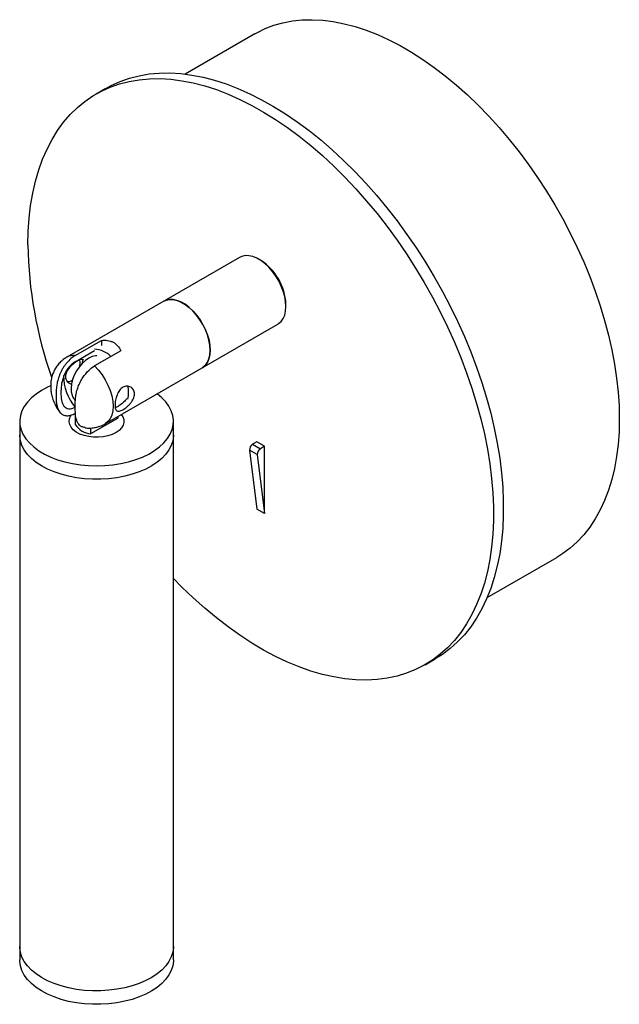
# Paper-space layout '_Isométrica' of a CAD drawing. Header units: inches. Extents: x -2.45 to 1.85, y -4.89 to 2.16.
import ezdxf

# ---------------------------------------------------------------- set-up
doc = ezdxf.new("R2010")
doc.units = ezdxf.units.IN
doc.header["$MEASUREMENT"] = 0

psp = doc.layouts.new('_Isométrica')

# ---------------------------------------------------------------- linework, layer by layer
at = {"color": 7, "linetype": 'Continuous', "lineweight": 25}
for p, q in [((-0.7668, 2.0572), (-1.2658, 1.7691)), ((-1.833, 1.6668), (-1.9037, 1.626)), ((-0.8755, 0.4557), (-2.1143, -0.2594)), ((-0.7238, 0.434), (-0.7377, 0.4421)), ((-0.5429, 0.1046), (-0.5429, 0.1206)), ((-1.8388, -0.7368), (-0.5999, -0.0216)), ((-2.0531, -0.247), (-1.8659, -0.1389)), ((-1.8659, -0.1389), (-1.8659, -0.1744)), ((-2.0531, -0.2916), (-1.9139, -0.2112)), ((-2.0183, -0.2972), (-2.0203, -0.278)), ((-1.7267, -0.2131), (-1.9139, -0.3212)), ((-2.021, -0.3274), (-2.0183, -0.2972)), ((-2.0521, -0.6603), (-2.0531, -0.6608)), ((-2.0521, -0.7426), (-2.0521, -0.654)), ((-1.9408, -0.8069), (-1.7479, -0.6956)), ((-1.7479, -0.6843), (-1.7479, -0.6956)), ((-2.4512, -0.7191), (-2.4512, -4.5768)), ((-1.9408, -0.8069), (-1.9408, -0.7661)), ((-1.3488, -4.5768), (-1.3488, -0.7191)), ((-0.7516, -0.8655), (-0.7819, -0.8829)), ((-0.7819, -0.8829), (-0.7262, -0.9151)), ((-0.696, -0.8976), (-0.7516, -0.8655)), ((-0.696, -0.8976), (-0.7262, -0.9151)), ((-0.696, -1.3798), (-0.696, -0.8976)), ((-0.7483, -0.9569), (-0.804, -0.9248)), ((-0.804, -0.9248), (-0.7516, -1.3477)), ((-0.7483, -0.9569), (-0.696, -1.3798)), ((-0.696, -1.3798), (-0.7516, -1.3477)), ((0.899, -1.9809), (1.398, -1.6928)), ((0.4561, -2.4617), (0.5268, -2.4209))]:
    psp.add_line(p, q, dxfattribs=at)
at = {"color": 7, "linetype": 'Continuous', "lineweight": 25, "flags": 128}
for points in [[(-0.7668, 2.0572), (-0.7524, 2.0653), (-0.6925, 2.0946), (-0.6297, 2.1184), (-0.5643, 2.1368), (-0.4964, 2.1496), (-0.4262, 2.1569), (-0.3538, 2.1585), (-0.2796, 2.1545), (-0.2037, 2.145), (-0.1263, 2.1299), (-0.0477, 2.1093), (0.032, 2.0832), (0.1124, 2.0517), (0.1935, 2.0149), (0.2749, 1.9729), (0.3564, 1.9259), (0.4378, 1.8739), (0.5188, 1.8171), (0.5993, 1.7557), (0.679, 1.6898), (0.7576, 1.6196), (0.835, 1.5454), (0.9109, 1.4673), (0.9851, 1.3856), (1.0574, 1.3004), (1.1277, 1.2121), (1.1956, 1.1208), (1.261, 1.0269), (1.3237, 0.9306), (1.3836, 0.8322), (1.4405, 0.732), (1.4942, 0.6302), (1.5445, 0.5271), (1.5913, 0.423), (1.6346, 0.3183), (1.6741, 0.2131), (1.7097, 0.1079), (1.7414, 0.0029), (1.7691, -0.1016), (1.7926, -0.2053), (1.8119, -0.3079), (1.827, -0.4091), (1.8379, -0.5086), (1.8444, -0.6062), (1.8465, -0.7015), (1.8444, -0.7944), (1.8379, -0.8844), (1.827, -0.9715), (1.8119, -1.0553), (1.7926, -1.1355), (1.7691, -1.2121), (1.7414, -1.2846), (1.7097, -1.3531), (1.6741, -1.4171), (1.6346, -1.4767), (1.5913, -1.5315), (1.5445, -1.5815), (1.4942, -1.6264), (1.4405, -1.6663), (1.398, -1.6928)], [(-1.833, 1.6668), (-1.7948, 1.6875), (-1.7312, 1.7163), (-1.6648, 1.7395), (-1.5957, 1.7573), (-1.5241, 1.7695), (-1.4503, 1.7761), (-1.3744, 1.7771), (-1.2966, 1.7725), (-1.2172, 1.7622), (-1.1362, 1.7464), (-1.0541, 1.725), (-0.9708, 1.6982), (-0.8868, 1.6659), (-0.8021, 1.6283), (-0.717, 1.5855), (-0.6318, 1.5376), (-0.5466, 1.4846), (-0.4617, 1.4268), (-0.3773, 1.3643), (-0.2936, 1.2973), (-0.2109, 1.2259), (-0.1293, 1.1503), (-0.0491, 1.0707), (0.0295, 0.9873), (0.1064, 0.9004), (0.1813, 0.8102), (0.254, 0.7168), (0.3243, 0.6206), (0.3921, 0.5218), (0.4572, 0.4207), (0.5193, 0.3174), (0.5784, 0.2124), (0.6343, 0.1058), (0.6869, -0.002), (0.7359, -0.1108), (0.7813, -0.2204), (0.823, -0.3303), (0.8608, -0.4403), (0.8947, -0.5502), (0.9245, -0.6596), (0.9502, -0.7683), (0.9718, -0.876), (0.9891, -0.9823), (1.0021, -1.0871), (1.0108, -1.19), (1.0151, -1.2909), (1.0151, -1.3893), (1.0108, -1.4851), (1.0021, -1.578), (0.9891, -1.6677), (0.9718, -1.7541), (0.9502, -1.8369), (0.9245, -1.9159), (0.8947, -1.9909), (0.8608, -2.0617), (0.823, -2.128), (0.7813, -2.1899), (0.7359, -2.2469), (0.6869, -2.2991), (0.6343, -2.3463), (0.5784, -2.3884), (0.5268, -2.4209)], [(-2.3926, 0.5455), (-2.3904, 0.6427), (-2.3839, 0.737), (-2.373, 0.8284), (-2.3579, 0.9165), (-2.3384, 1.0011), (-2.3148, 1.082), (-2.287, 1.1591), (-2.2552, 1.232), (-2.2193, 1.3005), (-2.1795, 1.3647), (-2.136, 1.4241), (-2.0887, 1.4788), (-2.0379, 1.5285), (-1.9837, 1.5731), (-1.9262, 1.6125), (-1.8655, 1.6467), (-1.8019, 1.6754), (-1.7355, 1.6987), (-1.6664, 1.7165), (-1.5948, 1.7287), (-1.521, 1.7353), (-1.4451, 1.7363), (-1.3673, 1.7316), (-1.2879, 1.7214), (-1.207, 1.7056), (-1.1248, 1.6842), (-1.0415, 1.6574), (-0.9575, 1.6251), (-0.8728, 1.5875), (-0.7877, 1.5447), (-0.7025, 1.4967), (-0.6173, 1.4438), (-0.5324, 1.386), (-0.448, 1.3235), (-0.3644, 1.2564), (-0.2816, 1.185), (-0.2, 1.1094), (-0.1198, 1.0299), (-0.0412, 0.9465), (0.0357, 0.8596), (0.1106, 0.7693), (0.1833, 0.676), (0.2536, 0.5798), (0.3214, 0.481), (0.3865, 0.3798), (0.4486, 0.2766), (0.5077, 0.1716), (0.5636, 0.065), (0.6162, -0.0428), (0.6652, -0.1517), (0.7106, -0.2612), (0.7523, -0.3711), (0.7901, -0.4811), (0.824, -0.591), (0.8538, -0.7004), (0.8795, -0.8091), (0.9011, -0.9168), (0.9184, -1.0232), (0.9314, -1.1279), (0.9401, -1.2309), (0.9444, -1.3317), (0.9444, -1.4301), (0.9401, -1.5259), (0.9314, -1.6188), (0.9184, -1.7086), (0.9011, -1.7949), (0.8795, -1.8778), (0.8538, -1.9567), (0.824, -2.0317), (0.7901, -2.1025), (0.7523, -2.1689), (0.7106, -2.2307), (0.6652, -2.2878), (0.6162, -2.3399), (0.5636, -2.3871), (0.5077, -2.4292), (0.4486, -2.466), (0.3865, -2.4974), (0.3214, -2.5235), (0.2536, -2.544), (0.1833, -2.559), (0.1106, -2.5684), (0.0357, -2.5722), (-0.0412, -2.5704), (-0.1198, -2.5629), (-0.2, -2.5499), (-0.2816, -2.5313), (-0.3644, -2.5072), (-0.448, -2.4776), (-0.5324, -2.4427), (-0.6173, -2.4024), (-0.7025, -2.357), (-0.7877, -2.3066), (-0.8728, -2.2512), (-0.9575, -2.191), (-1.0415, -2.1262), (-1.1248, -2.057), (-1.207, -1.9834), (-1.2879, -1.9058), (-1.3488, -1.8438)], [(-0.5999, -0.0216), (-0.5952, -0.0187), (-0.577, -0.003), (-0.5624, 0.0177), (-0.5517, 0.0427), (-0.5451, 0.0717), (-0.5429, 0.104), (-0.545, 0.1387), (-0.5514, 0.1752), (-0.5619, 0.2127), (-0.5764, 0.2502), (-0.5945, 0.287), (-0.6158, 0.3222), (-0.6398, 0.3551), (-0.666, 0.3849), (-0.6939, 0.411), (-0.7226, 0.4327), (-0.7518, 0.4496), (-0.7806, 0.4613), (-0.8084, 0.4676), (-0.8347, 0.4682), (-0.8588, 0.4633), (-0.8755, 0.4557)], [(-1.4184, 0.1424), (-1.4017, 0.1499), (-1.3776, 0.1548), (-1.3513, 0.1542), (-1.3234, 0.1479), (-1.2946, 0.1362), (-1.2655, 0.1193), (-1.2367, 0.0976), (-1.2089, 0.0715), (-1.1827, 0.0417), (-1.1587, 0.0089), (-1.1374, -0.0264), (-1.1193, -0.0632), (-1.1048, -0.1007), (-1.0942, -0.1382), (-1.0878, -0.1747), (-1.0857, -0.2094), (-1.088, -0.2417), (-1.0945, -0.2706), (-1.1052, -0.2957), (-1.1199, -0.3164), (-1.1381, -0.3321), (-1.1428, -0.335)], [(-1.1428, -0.335), (-1.1377, -0.3318), (-1.1196, -0.316), (-1.105, -0.2953), (-1.0944, -0.2701), (-1.0879, -0.2411), (-1.0857, -0.2088), (-1.0879, -0.174), (-1.0944, -0.1375), (-1.105, -0.1), (-1.1196, -0.0625), (-1.1377, -0.0257), (-1.1591, 0.0095), (-1.1832, 0.0423), (-1.2094, 0.0721), (-1.2372, 0.098), (-1.266, 0.1197), (-1.2951, 0.1365), (-1.324, 0.1481), (-1.3518, 0.1543), (-1.378, 0.1548), (-1.4021, 0.1498), (-1.4184, 0.1424)], [(-1.8977, -0.249), (-1.9083, -0.2496), (-1.9315, -0.2551), (-1.9557, -0.2664), (-1.9798, -0.283), (-2.0031, -0.3043), (-2.0246, -0.3296), (-2.0437, -0.3579), (-2.0596, -0.3882), (-2.0717, -0.4195), (-2.0797, -0.4505), (-2.0831, -0.4803), (-2.082, -0.5076), (-2.0762, -0.5315), (-2.0693, -0.5463)], [(-1.9991, -0.2764), (-2.003, -0.2973), (-2.0038, -0.305)], [(-1.9139, -0.3212), (-1.8861, -0.351), (-1.8605, -0.3844), (-1.8376, -0.4205), (-1.8182, -0.4585), (-1.8025, -0.4974), (-1.791, -0.5364), (-1.784, -0.5744), (-1.7817, -0.6106), (-1.784, -0.6441), (-1.791, -0.674), (-1.8025, -0.6998), (-1.8182, -0.7206), (-1.8376, -0.7361), (-1.8389, -0.7369)], [(-2.2304, -0.4644), (-2.2523, -0.4744), (-2.2954, -0.4974), (-2.3339, -0.5229), (-2.3676, -0.5507), (-2.396, -0.5803), (-2.4187, -0.6115), (-2.4356, -0.644), (-2.4464, -0.6773), (-2.451, -0.711), (-2.4494, -0.7449), (-2.4415, -0.7785), (-2.4275, -0.8113), (-2.4076, -0.8432), (-2.3818, -0.8736), (-2.3507, -0.9023), (-2.3144, -0.9289), (-2.2734, -0.9532)], [(-2.2734, -0.9532), (-2.2282, -0.9748), (-2.1792, -0.9935), (-2.1271, -1.009), (-2.0725, -1.0213), (-2.0159, -1.0302), (-1.9579, -1.0355), (-1.8993, -1.0373), (-1.8408, -1.0355), (-1.7828, -1.03), (-1.7263, -1.0211), (-1.6716, -1.0087), (-1.6196, -0.9931), (-1.5708, -0.9743), (-1.5256, -0.9527), (-1.4848, -0.9284), (-1.4486, -0.9017), (-1.4175, -0.873), (-1.3919, -0.8425), (-1.3721, -0.8106), (-1.3582, -0.7777), (-1.3505, -0.7441), (-1.349, -0.7103), (-1.3538, -0.6765), (-1.3647, -0.6432), (-1.3817, -0.6108), (-1.4046, -0.5796), (-1.4331, -0.55), (-1.4669, -0.5223), (-1.4671, -0.5222)], [(-1.7608, -0.7995), (-1.7879, -0.8125), (-1.8186, -0.8226), (-1.8519, -0.8293), (-1.8868, -0.8325), (-1.922, -0.832), (-1.9566, -0.828), (-1.9894, -0.8204), (-2.0193, -0.8095), (-2.0453, -0.7958), (-2.0667, -0.7796), (-2.0827, -0.7614), (-2.0929, -0.7419), (-2.0968, -0.7217), (-2.0944, -0.7013), (-2.0858, -0.6816), (-2.0787, -0.6714)], [(-1.7227, -0.6698), (-1.7115, -0.6864), (-1.7044, -0.7064), (-1.7036, -0.7268), (-1.7091, -0.7469), (-1.7208, -0.7661), (-1.7382, -0.7838), (-1.7608, -0.7995)], [(-1.3488, -0.8156), (-1.349, -0.8236), (-1.3536, -0.8574), (-1.3644, -0.8907), (-1.3813, -0.9231), (-1.404, -0.9544), (-1.4324, -0.984), (-1.4661, -1.0117), (-1.5046, -1.0373), (-1.5477, -1.0603), (-1.5948, -1.0805), (-1.6453, -1.0977), (-1.6987, -1.1118), (-1.7543, -1.1224), (-1.8117, -1.1296), (-1.87, -1.1333), (-1.9287, -1.1333), (-1.987, -1.1298), (-2.0444, -1.1226), (-2.1001, -1.112), (-2.1536, -1.0981), (-2.2041, -1.0809), (-2.2513, -1.0608), (-2.2944, -1.0378), (-2.3331, -1.0124), (-2.3669, -0.9847), (-2.3954, -0.9551), (-2.4183, -0.9239), (-2.4353, -0.8914), (-2.4462, -0.8582), (-2.451, -0.8244), (-2.4512, -0.8156)], [(-1.3488, -0.8156), (-1.349, -0.8236), (-1.3536, -0.8574), (-1.3644, -0.8907), (-1.3813, -0.9231), (-1.404, -0.9544), (-1.4324, -0.984), (-1.4661, -1.0117), (-1.5046, -1.0373), (-1.5477, -1.0603), (-1.5948, -1.0805), (-1.6453, -1.0977), (-1.6987, -1.1118), (-1.7543, -1.1224), (-1.8117, -1.1296), (-1.87, -1.1333), (-1.9287, -1.1333), (-1.987, -1.1298), (-2.0444, -1.1226), (-2.1001, -1.112), (-2.1536, -1.0981), (-2.2041, -1.0809), (-2.2513, -1.0608), (-2.2944, -1.0378), (-2.3331, -1.0124), (-2.3669, -0.9847), (-2.3954, -0.9551), (-2.4183, -0.9239), (-2.4353, -0.8914), (-2.4462, -0.8582), (-2.451, -0.8244), (-2.4512, -0.8156)], [(-1.3488, -4.4803), (-1.349, -4.4884), (-1.3536, -4.5222), (-1.3644, -4.5555), (-1.3813, -4.5879), (-1.404, -4.6192), (-1.4324, -4.6488), (-1.4661, -4.6765), (-1.5046, -4.7021), (-1.5477, -4.7251), (-1.5948, -4.7453), (-1.6453, -4.7625), (-1.6987, -4.7766), (-1.7543, -4.7872), (-1.8117, -4.7944), (-1.87, -4.7981), (-1.9287, -4.7981), (-1.987, -4.7945), (-2.0444, -4.7874), (-2.1001, -4.7768), (-2.1536, -4.7629), (-2.2041, -4.7457), (-2.2513, -4.7255), (-2.2944, -4.7026), (-2.3331, -4.6771), (-2.3669, -4.6495), (-2.3954, -4.6198), (-2.4183, -4.5887), (-2.4353, -4.5562), (-2.4462, -4.523), (-2.451, -4.4892), (-2.4512, -4.4803)], [(-1.3488, -4.4803), (-1.349, -4.4884), (-1.3536, -4.5222), (-1.3644, -4.5555), (-1.3813, -4.5879), (-1.404, -4.6192), (-1.4324, -4.6488), (-1.4661, -4.6765), (-1.5046, -4.7021), (-1.5477, -4.7251), (-1.5948, -4.7453), (-1.6453, -4.7625), (-1.6987, -4.7766), (-1.7543, -4.7872), (-1.8117, -4.7944), (-1.87, -4.7981), (-1.9287, -4.7981), (-1.987, -4.7945), (-2.0444, -4.7874), (-2.1001, -4.7768), (-2.1536, -4.7629), (-2.2041, -4.7457), (-2.2513, -4.7255), (-2.2944, -4.7026), (-2.3331, -4.6771), (-2.3669, -4.6495), (-2.3954, -4.6198), (-2.4183, -4.5887), (-2.4353, -4.5562), (-2.4462, -4.523), (-2.451, -4.4892), (-2.4512, -4.4803)], [(-1.3488, -4.5768), (-1.349, -4.5849), (-1.3536, -4.6186), (-1.3644, -4.6519), (-1.3813, -4.6844), (-1.404, -4.7156), (-1.4324, -4.7452), (-1.4661, -4.773), (-1.5046, -4.7985), (-1.5477, -4.8215), (-1.5948, -4.8417), (-1.6453, -4.859), (-1.6987, -4.873), (-1.7543, -4.8837), (-1.8117, -4.8909), (-1.87, -4.8945), (-1.9287, -4.8946), (-1.987, -4.891), (-2.0444, -4.8839), (-2.1001, -4.8733), (-2.1536, -4.8593), (-2.2041, -4.8422), (-2.2513, -4.822), (-2.2944, -4.799), (-2.3331, -4.7736), (-2.3669, -4.7459), (-2.3954, -4.7163), (-2.4183, -4.6851), (-2.4353, -4.6527), (-2.4462, -4.6194), (-2.451, -4.5856), (-2.4512, -4.5768)]]:
    psp.add_lwpolyline(points, dxfattribs=at)
at = {"color": 7, "linetype": 'Continuous', "lineweight": 25}
for centre, radius, start, end in [((0.5715, 0.5903), 2.9644, 180.86649, 199.54334), ((-0.9329, 0.1044), 0.3903, 2.3823, 57.61232), ((-1.9239, -0.3826), 0.1808, 45.46745, 86.82388), ((-2.0643, -0.3486), 0.1022, 83.70966, 119.29384), ((-1.8042, -0.3966), 0.332, 178.9874, 221.41862), ((-1.8834, -0.5115), 0.2132, 347.02773, 11.72886), ((-1.9, -0.4459), 0.1969, 210.66794, 219.03868), ((-1.9322, -0.6634), 0.1438, 213.43888, 266.5665), ((-0.7568, -0.9229), 0.0472, 122.11081, 182.27846), ((-0.7011, -0.9551), 0.0472, 122.11081, 182.27846)]:
    psp.add_arc(centre, radius, start, end, dxfattribs=at)
for points, knots in [([(-1.8659, -0.1389), (-1.8507, -0.137), (-1.8359, -0.137), (-1.8146, -0.1402), (-1.8075, -0.1418), (-1.7941, -0.1461), (-1.7878, -0.1488), (-1.7695, -0.1585), (-1.7584, -0.1672), (-1.7401, -0.1878), (-1.7325, -0.1999), (-1.7267, -0.2131)], [0, 0, 0, 0, 0.25, 0.25, 0.375, 0.375, 0.5, 0.5, 0.75, 0.75, 1, 1, 1, 1]), ([(-2.1143, -0.2599), (-2.1226, -0.2649), (-2.1407, -0.2759), (-2.1646, -0.2979), (-2.1861, -0.3238), (-2.2032, -0.3523), (-2.2161, -0.3827), (-2.2248, -0.4145), (-2.2292, -0.4477), (-2.2293, -0.482), (-2.2251, -0.5173), (-2.2162, -0.5532), (-2.2026, -0.5889), (-2.1861, -0.6217), (-2.1723, -0.641), (-2.166, -0.6497)], [0, 0, 0, 0, 0.065417, 0.142632, 0.218223, 0.292746, 0.366805, 0.441096, 0.516426, 0.593667, 0.673567, 0.756394, 0.841721, 0.92868, 1, 1, 1, 1]), ([(-2.0531, -0.247), (-2.0637, -0.2531), (-2.0742, -0.2606), (-2.095, -0.2787), (-2.1048, -0.2888), (-2.1188, -0.3056), (-2.1233, -0.3115), (-2.132, -0.3236), (-2.1362, -0.3298), (-2.144, -0.3425), (-2.1477, -0.349), (-2.1547, -0.3623), (-2.158, -0.3691), (-2.167, -0.3895), (-2.172, -0.4031), (-2.1781, -0.4237), (-2.1799, -0.4305), (-2.1829, -0.444), (-2.1842, -0.4507), (-2.1896, -0.4835), (-2.1907, -0.5088), (-2.1907, -0.5456), (-2.1904, -0.5576), (-2.1888, -0.581), (-2.1875, -0.5923), (-2.1832, -0.6138), (-2.1801, -0.6239), (-2.1721, -0.6419), (-2.1671, -0.6498), (-2.1549, -0.6632), (-2.148, -0.6683), (-2.1323, -0.6757), (-2.1235, -0.6778), (-2.1049, -0.6787), (-2.095, -0.6774), (-2.0742, -0.6715), (-2.0637, -0.667), (-2.0531, -0.6608)], [0, 0, 0, 0, 0.0625, 0.0625, 0.125, 0.125, 0.15625, 0.15625, 0.1875, 0.1875, 0.21875, 0.21875, 0.25, 0.25, 0.3125, 0.3125, 0.34375, 0.34375, 0.375, 0.375, 0.5, 0.5, 0.5625, 0.5625, 0.625, 0.625, 0.6875, 0.6875, 0.75, 0.75, 0.8125, 0.8125, 0.875, 0.875, 0.9375, 0.9375, 1, 1, 1, 1]), ([(-1.992, -0.2804), (-1.9952, -0.2779), (-2.002, -0.2726), (-2.0191, -0.2766), (-2.0414, -0.2881), (-2.0657, -0.3052), (-2.0894, -0.3265), (-2.11, -0.3523), (-2.1225, -0.3808), (-2.1237, -0.4082), (-2.1145, -0.4306), (-2.0989, -0.4469), (-2.0851, -0.4506), (-2.079, -0.4523)], [0, 0, 0, 0, 0.092127, 0.191824, 0.286341, 0.372894, 0.461425, 0.558165, 0.65744, 0.749972, 0.837458, 0.927729, 1, 1, 1, 1]), ([(-2.0531, -0.2916), (-2.0614, -0.2963), (-2.0695, -0.3023), (-2.0813, -0.3128), (-2.0852, -0.3167), (-2.0928, -0.3247), (-2.0964, -0.3289), (-2.107, -0.3422), (-2.1136, -0.3519), (-2.1252, -0.3718), (-2.1303, -0.3822), (-2.1389, -0.4034), (-2.1424, -0.4139), (-2.148, -0.4349), (-2.1501, -0.4453), (-2.1531, -0.4655), (-2.154, -0.4753), (-2.1552, -0.4947), (-2.1554, -0.5043), (-2.1554, -0.5323), (-2.1545, -0.5503), (-2.15, -0.575), (-2.1479, -0.5828), (-2.1437, -0.5936), (-2.1421, -0.5971), (-2.1386, -0.6035), (-2.1366, -0.6065), (-2.1301, -0.6147), (-2.125, -0.6193), (-2.1134, -0.6258), (-2.107, -0.6278), (-2.0928, -0.6292), (-2.0852, -0.6285), (-2.0695, -0.6244), (-2.0612, -0.6209), (-2.0531, -0.6162)], [0, 0, 0, 0, 0.0625, 0.0625, 0.09375, 0.09375, 0.125, 0.125, 0.1875, 0.1875, 0.25, 0.25, 0.3125, 0.3125, 0.375, 0.375, 0.4375, 0.4375, 0.5, 0.5, 0.625, 0.625, 0.6875, 0.6875, 0.71875, 0.71875, 0.75, 0.75, 0.8125, 0.8125, 0.875, 0.875, 0.9375, 0.9375, 1, 1, 1, 1]), ([(-1.9825, -0.7625), (-1.9909, -0.7614), (-2.0123, -0.7586), (-2.0359, -0.7322), (-2.0492, -0.6939), (-2.0528, -0.6525), (-2.053, -0.6152), (-2.0528, -0.5782), (-2.0502, -0.5423), (-2.0434, -0.5064), (-2.0328, -0.4718), (-2.0175, -0.4368), (-1.9936, -0.3955), (-1.9585, -0.3519), (-1.9284, -0.3311), (-1.9139, -0.3212)], [0, 0, 0, 0, 0.065799, 0.166471, 0.271653, 0.344666, 0.418497, 0.488409, 0.558676, 0.617778, 0.678452, 0.737651, 0.799117, 0.903687, 1, 1, 1, 1]), ([(-2.1109, -0.432), (-2.1094, -0.4325), (-2.1001, -0.4353), (-2.0849, -0.4319), (-2.0739, -0.4234), (-2.0704, -0.4207)], [0, 0, 0, 0, 0.116001, 0.719491, 1, 1, 1, 1]), ([(-1.7678, -0.6026), (-1.7678, -0.5972), (-1.7675, -0.5916), (-1.7663, -0.5799), (-1.7654, -0.5737), (-1.7631, -0.5613), (-1.7616, -0.555), (-1.7581, -0.5425), (-1.756, -0.5363), (-1.749, -0.5183), (-1.743, -0.5069), (-1.7323, -0.4926), (-1.7283, -0.4882), (-1.72, -0.4805), (-1.7157, -0.4773), (-1.7065, -0.472), (-1.7017, -0.4699), (-1.692, -0.4672), (-1.6872, -0.4665), (-1.6775, -0.4664), (-1.6727, -0.467), (-1.6637, -0.4694), (-1.6593, -0.4712), (-1.6512, -0.4758), (-1.6476, -0.4787), (-1.641, -0.4853), (-1.6381, -0.4892), (-1.6334, -0.4975), (-1.6316, -0.502), (-1.6292, -0.5117), (-1.6286, -0.5169), (-1.6286, -0.5275), (-1.6292, -0.5329), (-1.6316, -0.544), (-1.6334, -0.5496), (-1.6381, -0.5606), (-1.641, -0.5662), (-1.6475, -0.5769), (-1.6512, -0.5821), (-1.6593, -0.5923), (-1.6637, -0.5971), (-1.6727, -0.6063), (-1.6775, -0.6107), (-1.6872, -0.619), (-1.692, -0.6227), (-1.7016, -0.6296), (-1.7064, -0.6327), (-1.7156, -0.638), (-1.72, -0.6402), (-1.7283, -0.6437), (-1.7323, -0.645), (-1.7394, -0.6465), (-1.7427, -0.6467), (-1.7487, -0.6462), (-1.7513, -0.6453), (-1.7561, -0.6426), (-1.7581, -0.6407), (-1.7616, -0.6358), (-1.7631, -0.6328), (-1.7654, -0.6258), (-1.7663, -0.6217), (-1.7675, -0.6128), (-1.7678, -0.6079), (-1.7678, -0.6026)], [0, 0, 0, 0, 0.03125, 0.03125, 0.0625, 0.0625, 0.09375, 0.09375, 0.125, 0.125, 0.1875, 0.1875, 0.21875, 0.21875, 0.25, 0.25, 0.28125, 0.28125, 0.3125, 0.3125, 0.34375, 0.34375, 0.375, 0.375, 0.40625, 0.40625, 0.4375, 0.4375, 0.46875, 0.46875, 0.5, 0.5, 0.53125, 0.53125, 0.5625, 0.5625, 0.59375, 0.59375, 0.625, 0.625, 0.65625, 0.65625, 0.6875, 0.6875, 0.71875, 0.71875, 0.75, 0.75, 0.78125, 0.78125, 0.8125, 0.8125, 0.84375, 0.84375, 0.875, 0.875, 0.90625, 0.90625, 0.9375, 0.9375, 0.96875, 0.96875, 1, 1, 1, 1]), ([(-1.6836, -0.5549), (-1.6855, -0.5579), (-1.6931, -0.57), (-1.7134, -0.5887), (-1.7388, -0.6079), (-1.7572, -0.6189), (-1.7643, -0.6209), (-1.7657, -0.6213)], [0, 0, 0, 0, 0.092731, 0.378485, 0.669628, 0.936774, 1, 1, 1, 1]), ([(-1.9827, -0.7641), (-1.977, -0.765), (-1.9603, -0.7676), (-1.9321, -0.7667), (-1.8992, -0.7615), (-1.8677, -0.7519), (-1.8486, -0.7417), (-1.8393, -0.7367)], [0, 0, 0, 0, 0.116609, 0.341485, 0.564973, 0.787766, 1, 1, 1, 1])]:
    psp.add_open_spline(points, degree=3, knots=knots, dxfattribs=at)

doc.saveas('drawing.dxf')
